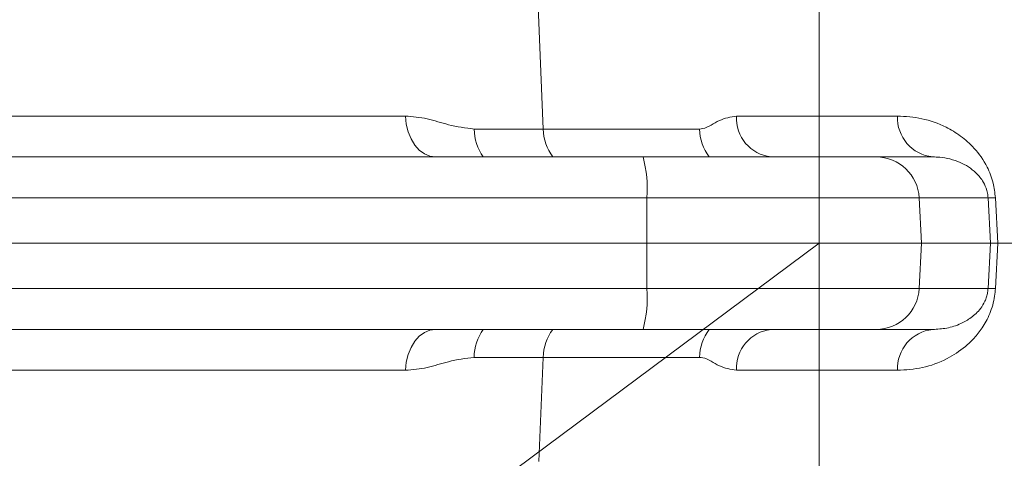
# Model space of a CAD drawing. Header units: millimetres. Extents: x 0 to 8410, y 0 to 5940.
# Tile 21 of 256: x 2066 to 2180, y 1208 to 1258. Entities that reach past the tile are written whole.
import ezdxf

# ---------------------------------------------------------------- set-up
doc = ezdxf.new("R2010")
doc.units = ezdxf.units.MM
doc.header["$LTSCALE"] = 10
doc.linetypes.add('CENTERX2', pattern=[20.32, 12.7, -2.54, 2.54, -2.54])
doc.styles.add('SLDTEXTSTYLE0', font='TXT', dxfattribs={"width": 0.605})
doc.dimstyles.new('SLDDIMSTYLE13', dxfattribs={"dimtxt": 50, "dimasz": 50, "dimexe": 0, "dimexo": 0.0625, "dimgap": 12.5, "dimtad": 0, "dimtih": 1, "dimtoh": 1, "dimdec": 1, "dimrnd": 1e-09, "dimzin": 12, "dimdsep": 46, "dimtxsty": 'SLDTEXTSTYLE0', "dimsah": 1, "dimcen": 0, "dimadec": 0, "dimazin": 0, "dimtfac": 1, "dimtofl": 0, "dimtmove": 0, "dimatfit": 3, "dimfxl": 0, "dimfrac": 2, "dimtolj": 1, "dimtzin": 12, "dimarcsym": 0})
doc.dimstyles.new('SLDDIMSTYLE2', dxfattribs={"dimtxt": 50, "dimasz": 50, "dimexe": 0, "dimexo": 0.0625, "dimgap": 12.5, "dimtad": 1, "dimtoh": 1, "dimdec": 1, "dimrnd": 1e-09, "dimzin": 12, "dimdsep": 46, "dimtxsty": 'SLDTEXTSTYLE0', "dimsah": 1, "dimcen": 0.09, "dimadec": 0, "dimazin": 0, "dimtfac": 1, "dimtofl": 0, "dimtmove": 0, "dimatfit": 3, "dimfxl": 0, "dimfrac": 2, "dimtolj": 1, "dimtzin": 12, "dimarcsym": 0})

# ---------------------------------------------------------------- blocks, each defined once
blk = doc.blocks.new('*D44')
at = {"color": 7, "linetype": 'Continuous', "lineweight": 0}
for p, q in [((2158.71, 1232.51), (1837.74, 993.81)), ((1837.74, 993.81), (1650.7, 854.72)), ((1650.7, 854.72), (887.67, 854.72))]:
    blk.add_line(p, q, dxfattribs=at)
blk.add_solid([(1837.74, 993.81), (1793.14, 969.99), (1802.09, 957.96)], dxfattribs=at)
at = {"color": 7, "linetype": 'Continuous', "lineweight": 0, "char_height": 50, "attachment_point": 1, "style": 'SLDTEXTSTYLE0'}
for s, insert in [('Smallest circumscribed', (903.55, 995.88)), ('radius axis 1, R', (903.55, 919.17)), ('400', (1376.99, 919.17))]:
    blk.add_mtext(s, dxfattribs=dict(at, insert=insert))
blk = doc.blocks.new('*D47')
at = {"color": 7, "linetype": 'Continuous', "lineweight": 0}
for p, q in [((2679.92, 1232.51), (2679.92, 1332.51)), ((2410.3, 1232.51), (2694.92, 1232.51)), ((2679.92, 1167.51), (2679.92, 1232.51)), ((2118.59, 1167.51), (2694.92, 1167.51)), ((2679.92, 1167.51), (2679.92, 727.07))]:
    blk.add_line(p, q, dxfattribs=at)
for points in [[(2679.92, 1232.51), (2687.42, 1282.51), (2672.42, 1282.51)], [(2679.92, 1167.51), (2672.42, 1117.51), (2687.42, 1117.51)]]:
    blk.add_solid(points, dxfattribs=at)
at = {"color": 7, "linetype": 'Continuous', "lineweight": 0, "char_height": 50, "attachment_point": 1, "rotation": 90, "style": 'SLDTEXTSTYLE0'}
for s, insert in [(' (3x M8)', (2615.46, 819.3)), ('65', (2615.46, 742.94))]:
    blk.add_mtext(s, dxfattribs=dict(at, insert=insert))

msp = doc.modelspace()

# ---------------------------------------------------------------- linework, layer by layer
at = {"color": 7, "linetype": 'CENTERX2', "lineweight": 0}
for p, q in [((2158.705367, 1488.853734), (2158.705367, 976.174264)), ((1907.111577, 1232.513999), (2410.299158, 1232.513999))]:
    msp.add_line(p, q, dxfattribs=at)
at = {"color": 8, "linetype": 'Continuous', "lineweight": 0}
for p, q in [((2126.722878, 1245.747364), (2125.427394, 1277.171006)), ((2062.983303, 1247.252319), (2110.753393, 1247.252319)), ((2149.11996, 1247.252319), (2167.789473, 1247.252319)), ((2118.716887, 1245.747364), (2126.722878, 1245.747364)), ((2126.722878, 1245.747364), (2144.840758, 1245.747364)), ((2138.731786, 1237.775679), (2031.222923, 1237.775679)), ((2138.731786, 1237.775679), (2138.755818, 1232.513999)), ((2170.297478, 1237.775679), (2138.731786, 1237.775679)), ((2170.297478, 1237.775679), (2170.572182, 1232.513999)), ((2178.290405, 1237.775679), (2170.297478, 1237.775679)), ((2178.558842, 1232.513999), (2178.290405, 1237.775679)), ((2179.136614, 1237.775679), (2179.404895, 1232.513999)), ((2138.731786, 1227.252319), (2138.755818, 1232.513999)), ((2170.297478, 1227.252319), (2170.572182, 1232.513999)), ((2178.290405, 1227.252319), (2178.558842, 1232.513999)), ((2179.404895, 1232.513999), (2179.136614, 1227.252319)), ((2031.222923, 1227.252319), (2138.731786, 1227.252319)), ((2138.731786, 1227.252319), (2170.297478, 1227.252319)), ((2170.297478, 1227.252319), (2178.290405, 1227.252319)), ((2126.722878, 1219.280634), (2118.716887, 1219.280634)), ((2126.225295, 1207.211108), (2126.722878, 1219.280634)), ((2144.840758, 1219.280634), (2126.722878, 1219.280634)), ((2110.753393, 1217.775679), (2062.983303, 1217.775679)), ((2167.789473, 1217.775679), (2149.11996, 1217.775679))]:
    msp.add_line(p, q, dxfattribs=at)
at = {"color": 7, "linetype": 'Continuous', "lineweight": 0}
for p, q in [((2065.16154, 1242.513999), (2138.296603, 1242.513999)), ((2138.296603, 1242.513999), (2165.323331, 1242.513999)), ((2165.323331, 1242.513999), (2171.875382, 1242.513999)), ((2031.270592, 1232.513999), (2138.755818, 1232.513999)), ((2138.755818, 1232.513999), (2170.572182, 1232.513999)), ((2170.572182, 1232.513999), (2178.558842, 1232.513999)), ((2209.275002, 1232.513999), (2179.404895, 1232.513999)), ((2138.296603, 1222.513999), (2065.16154, 1222.513999)), ((2165.323331, 1222.513999), (2138.296603, 1222.513999)), ((2171.875382, 1222.513999), (2165.323331, 1222.513999))]:
    msp.add_line(p, q, dxfattribs=at)
at = {"color": 8, "linetype": 'Continuous', "lineweight": 0, "flags": 128}
for points in [[(2114.244166, 1242.513999), (2113.584666, 1242.603793), (2112.948856, 1242.869951), (2112.359571, 1243.302913), (2111.837978, 1243.887127), (2111.402808, 1244.60161), (2111.069693, 1245.4207), (2110.850597, 1246.314977), (2110.753393, 1247.252319)], [(2110.753393, 1217.775679), (2110.850597, 1218.713021), (2111.069693, 1219.607298), (2111.402808, 1220.426388), (2111.837978, 1221.140871), (2112.359571, 1221.725085), (2112.948856, 1222.158047), (2113.584666, 1222.424205), (2114.244166, 1222.513999)]]:
    msp.add_lwpolyline(points, dxfattribs=at)
at = {"color": 8, "linetype": 'Continuous', "lineweight": 0}
for centre, radius, start, end in [((2153.645559, 1247.016771), 4.531725, 177.0205565, 263.51991505), ((2172.344725, 1247.049543), 4.559763, 177.45116494, 264.09199141), ((2124.665035, 1245.895895), 5.950002, 181.43043228, 214.63773633), ((2132.448009, 1245.912893), 5.727523, 181.65611442, 216.40092611), ((2150.501649, 1245.918468), 5.663476, 181.73127355, 216.95067324), ((2125.059818, 1238.909145), 13.718872, 355.26076636, 15.23425431), ((2165.314467, 1237.524678), 4.989329, 2.88362332, 89.89820765), ((2178.71351, 1246.898879), 9.133006, 267.3447098, 272.6552902), ((2125.059818, 1226.118853), 13.718872, 344.76574569, 4.73923364), ((2165.314467, 1227.50332), 4.989329, 270.10179235, 357.11637668), ((2178.71351, 1218.129119), 9.133006, 87.3447098, 92.6552902), ((2124.550089, 1219.169527), 5.83426, 145.02303098, 178.90880042), ((2132.355785, 1219.146911), 5.634494, 143.30287896, 178.64008051), ((2150.416293, 1219.139489), 5.577321, 142.76818206, 178.54987115), ((2153.645559, 1218.011227), 4.531725, 96.48008495, 182.9794435), ((2172.344725, 1217.978455), 4.559763, 95.90800859, 182.54883506)]:
    msp.add_arc(centre, radius, start, end, dxfattribs=at)
for points, knots in [([(2110.753393, 1247.252319), (2111.594487, 1247.180795), (2113.288803, 1247.036716), (2115.922319, 1246.098037), (2117.724545, 1245.871887), (2118.716887, 1245.747364)], [0, 0, 0, 0, 0.3069956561, 0.618417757, 1, 1, 1, 1]), ([(2144.840758, 1245.747364), (2144.966771, 1245.756351), (2145.432659, 1245.789576), (2146.198284, 1246.188095), (2147.443718, 1246.958587), (2148.451678, 1247.135215), (2149.11996, 1247.252319)], [0, 0, 0, 0, 0.0848755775, 0.3137978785, 0.5450447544, 1, 1, 1, 1]), ([(2167.789473, 1247.252319), (2168.736255, 1247.196009), (2170.628758, 1247.08345), (2173.084423, 1246.200513), (2175.116537, 1244.999038), (2176.765567, 1243.547864), (2178.085596, 1241.723833), (2178.925339, 1239.653185), (2179.071028, 1238.358513), (2179.136614, 1237.775679)], [0, 0, 0, 0, 0.2129703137, 0.4257018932, 0.5580428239, 0.6900615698, 0.8325223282, 0.9246050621, 1, 1, 1, 1]), ([(2178.290405, 1237.775679), (2178.274187, 1237.95324), (2178.246425, 1238.257201), (2178.083281, 1238.917955), (2177.653196, 1239.847793), (2176.91359, 1240.701826), (2176.004923, 1241.401475), (2174.590894, 1242.136537), (2173.208066, 1242.473827), (2172.144673, 1242.505881), (2171.875382, 1242.513999)], [0, 0, 0, 0, 0.028338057, 0.0485107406, 0.1190924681, 0.2510207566, 0.3887738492, 0.527936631, 0.8804558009, 1, 1, 1, 1]), ([(2179.136614, 1227.252319), (2179.113039, 1226.963414), (2179.029349, 1225.937823), (2178.534607, 1224.285109), (2177.662051, 1222.698154), (2176.684861, 1221.469891), (2175.339599, 1220.198228), (2173.345054, 1218.926292), (2170.692493, 1217.952587), (2168.757545, 1217.834672), (2167.789473, 1217.775679)], [0, 0, 0, 0, 0.03744708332, 0.13293386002, 0.22740771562, 0.31203681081, 0.39682518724, 0.56493937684, 0.78233514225, 1, 1, 1, 1]), ([(2171.875382, 1222.513999), (2172.41759, 1222.54389), (2173.505299, 1222.603854), (2174.998559, 1223.074825), (2176.316812, 1223.814537), (2177.260687, 1224.664172), (2177.854967, 1225.585176), (2178.119375, 1226.255876), (2178.248921, 1226.763832), (2178.278012, 1227.106385), (2178.290405, 1227.252319)], [0, 0, 0, 0, 0.24042861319, 0.48231649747, 0.66103883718, 0.82777917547, 0.90887401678, 0.94527217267, 0.97668490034, 1, 1, 1, 1]), ([(2118.716887, 1219.280634), (2117.724534, 1219.156223), (2115.930172, 1218.931265), (2113.296947, 1217.993973), (2111.602734, 1217.848571), (2110.753393, 1217.775679)], [0, 0, 0, 0, 0.3815847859, 0.6899770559, 1, 1, 1, 1]), ([(2149.11996, 1217.775679), (2148.451679, 1217.89277), (2147.445515, 1218.069062), (2146.199903, 1218.838697), (2145.43447, 1219.238274), (2144.966771, 1219.271643), (2144.840758, 1219.280634)], [0, 0, 0, 0, 0.45495656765, 0.68498237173, 0.91512417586, 1, 1, 1, 1])]:
    msp.add_open_spline(points, degree=3, knots=knots, dxfattribs=at)
at = {"color": 7, "linetype": 'Continuous', "lineweight": 0}
msp.add_open_spline([(2179.404895, 1232.513999), (2179.252847, 1232.513999), (2178.805068, 1232.513999), (2178.656778, 1232.513999), (2178.558842, 1232.513999)], degree=3, knots=[0, 0, 0, 0, 0.3395596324, 1, 1, 1, 1], dxfattribs=at)

# ---------------------------------------------------------------- dimensions: what is measured, and where the dimension line sits
dim = msp.add_linear_dim(base=(2679.915828, 1232.513999), p1=(2118.590337, 1167.513999), p2=(2410.299158, 1232.513999), angle=90, text='<> (3x M8)', dimstyle='SLDDIMSTYLE2', dxfattribs=at)
dim.commit()
dim.dimension.update_dxf_attribs({"geometry": '*D47', "text_midpoint": (2679.915828, 907.058828), "dimtype": 160})
dim = msp.add_radius_dim(center=(2158.705367, 1232.513999), mpoint=(1837.735914, 993.812072), text='Smallest circumscribed\\Pradius axis 1, <>', dimstyle='SLDDIMSTYLE13', dxfattribs=at)
dim.commit()
dim.dimension.update_dxf_attribs({"geometry": '*D44', "text_midpoint": (1256.686352, 931.424358), "dimtype": 164})

doc.saveas('drawing.dxf')
